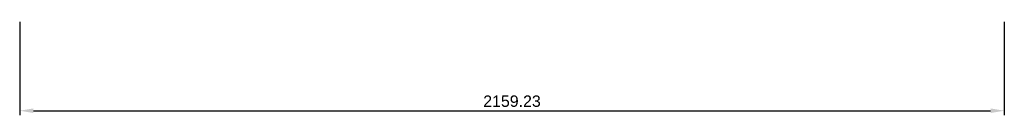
# Model space of a CAD drawing. Header units: millimetres. Extents: x -1079 to 1080, y -510 to -301.
import ezdxf

# ---------------------------------------------------------------- set-up
doc = ezdxf.new("R2010")
doc.units = ezdxf.units.MM
doc.layers.add('Default', color=7, linetype='Continuous', true_color=0x000000)
doc.styles.add('Default', font='arial.ttf')
doc.dimstyles.new('Default', dxfattribs={"dimscale": 10, "dimtxt": 2.5, "dimasz": 3, "dimexe": 1, "dimexo": 0.5, "dimgap": 0.8, "dimtad": 1, "dimtoh": 1, "dimzin": 1, "dimdsep": 46, "dimtxsty": 'Default', "dimcen": 2.5, "dimadec": 1, "dimazin": 1, "dimtfac": 1, "dimtdec": 4, "dimtix": 1, "dimtofl": 0, "dimtmove": 1, "dimatfit": 3, "dimfxl": 1, "dimtolj": 1, "dimtzin": 1, "dimarcsym": 0})

# ---------------------------------------------------------------- blocks, each defined once
blk = doc.blocks.new('*D1')
at = {"layer": 'Default', "color": 0, "lineweight": -2}
for p, q in [((-1079.5, -305.5), (-1079.5, -510)), ((1079.7, -305.5), (1079.7, -510)), ((-1049.5, -500), (1049.7, -500))]:
    blk.add_line(p, q, dxfattribs=at)
at = {"layer": 'Default', "color": 0}
for points in [[(-1049.5, -495), (-1049.5, -505), (-1079.5, -500)], [(1049.7, -505), (1049.7, -495), (1079.7, -500)]]:
    blk.add_solid(points, dxfattribs=at)
at = {"layer": 'Defpoints', "color": 0}
for p in [(-1079.5, -300.5), (1079.7, -300.5), (1079.7, -500)]:
    blk.add_point(p, dxfattribs=at)
at = {"layer": 'Default', "color": 0, "insert": (0.1, -479.2), "char_height": 25, "attachment_point": 5, "style": 'Default'}
blk.add_mtext('\\A1;2159.23', dxfattribs=at)

msp = doc.modelspace()

# ---------------------------------------------------------------- dimensions: what is measured, and where the dimension line sits
at = {"layer": 'Default'}
dim = msp.add_linear_dim(base=(1079.742, -499.977), p1=(-1079.487, -300.533), p2=(1079.742, -300.533), dimstyle='Default', override={"dimscale": 10, "dimtxt": 2.5, "dimasz": 3, "dimexe": 1, "dimexo": 0.5, "dimgap": 0.8, "dimtad": 1, "dimtih": 0, "dimtoh": 0, "dimdec": 2, "dimlfac": 1, "dimzin": 1, "dimtxsty": 'Default', "dimsah": 0, "dimcen": 2.5, "dimadec": 1, "dimazin": 1, "dimtix": 0, "dimtmove": 0, "dimtzin": 1}, dxfattribs=at)
dim.commit()
dim.dimension.update_dxf_attribs({"geometry": '*D1', "text_midpoint": (0.127, -479.215)})

doc.saveas('drawing.dxf')
